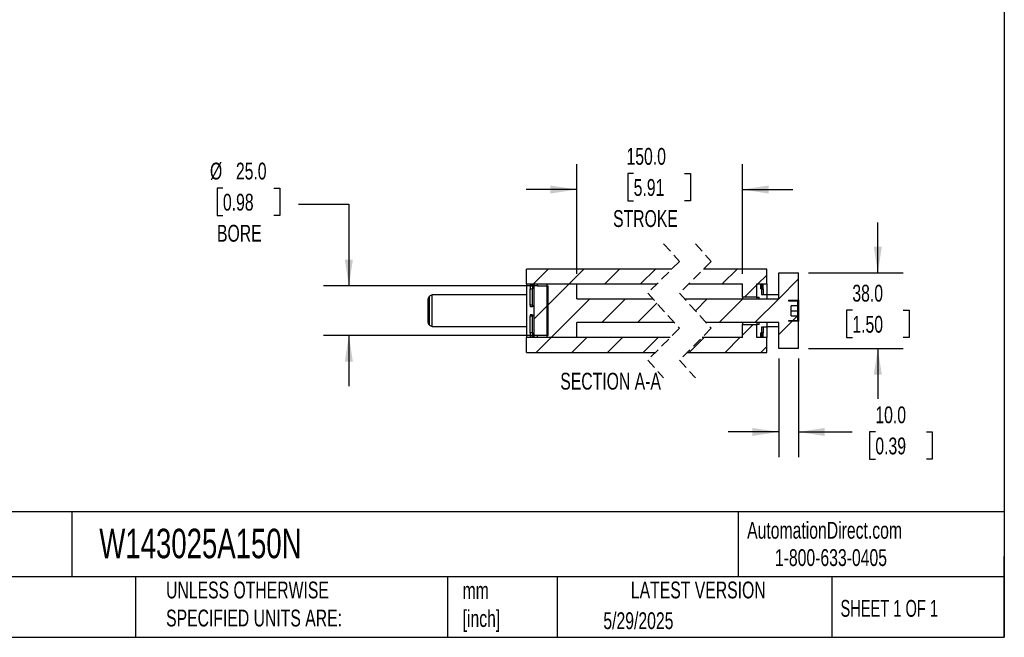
# Model space of a CAD drawing. Header units: millimetres. Extents: x 25 to 1092, y 25 to 838.
# Tile 3 of 4: x 597 to 1092, y 25 to 336. Entities that reach past the tile are written whole.
import ezdxf

# ---------------------------------------------------------------- set-up
doc = ezdxf.new("R2010")
doc.units = ezdxf.units.MM
doc.header["$LTSCALE"] = 4
doc.linetypes.add('SLD-Dashed', pattern=[1.905, 1.27, -0.635])
doc.linetypes.add('SLD-Solid', pattern=[0])
doc.layers.add('DIMENSIONS', color=140, linetype='SLD-Solid', lineweight=25)
doc.layers.add('TEXT', color=140, linetype='SLD-Solid', lineweight=25)
doc.layers.add('HATCH', color=6, linetype='SLD-Solid')
doc.styles.add('SLDTEXTSTYLE0', font='TXT', dxfattribs={"width": 0.7})
doc.styles.add('SLDTEXTSTYLE1', font='TXT', dxfattribs={"width": 0.65})
doc.dimstyles.new('SLDDIMSTYLE2', dxfattribs={"dimtxt": 8.632031, "dimasz": 13.208, "dimexe": 0, "dimexo": 0.0625, "dimgap": 2.158008, "dimtad": 0, "dimtih": 1, "dimtoh": 1, "dimrnd": 1e-09, "dimzin": 4, "dimdsep": 46, "dimtxsty": 'SLDTEXTSTYLE0', "dimsah": 1, "dimcen": 0.09, "dimadec": 0, "dimazin": 1, "dimtfac": 1, "dimtmove": 0, "dimatfit": 0, "dimfxl": 0, "dimfrac": 2, "dimtolj": 1, "dimtzin": 12, "dimarcsym": 0})

# ---------------------------------------------------------------- blocks, each defined once
blk = doc.blocks.new('_D_32')
at = {"layer": 'DIMENSIONS'}
for p, q in [((699.04, 251.42), (696.14, 251.42)), ((696.14, 251.42), (696.14, 237.7)), ((724.69, 251.42), (727.59, 251.42)), ((727.59, 251.42), (727.59, 237.7)), ((737, 243.34), (762.4, 243.34)), ((762.4, 243.34), (762.4, 202.24)), ((696.14, 237.7), (699.04, 237.7)), ((727.59, 237.7), (724.69, 237.7)), ((857.57, 202.24), (749.7, 202.24)), ((857.57, 177.24), (749.7, 177.24)), ((762.4, 177.24), (762.4, 151.84))]:
    blk.add_line(p, q, dxfattribs=at)
for points in [[(762.4, 202.24), (764.43, 215.45), (760.37, 215.45)], [(762.4, 177.24), (760.37, 164.03), (764.43, 164.03)]]:
    blk.add_solid(points, dxfattribs=at)
at = {"layer": 'DIMENSIONS', "char_height": 8.467, "attachment_point": 1, "style": 'SLDTEXTSTYLE0'}
for s, insert in [('%%c', (692.52, 264.26)), ('25.0', (705.56, 264.26)), ('0.98', (699.04, 248.61)), ('BORE', (696.05, 232.96))]:
    blk.add_mtext(s, dxfattribs=dict(at, insert=insert))
blk = doc.blocks.new('_D_33')
at = {"layer": 'DIMENSIONS'}
for p, q in [((877.05, 208.32), (877.05, 263.44)), ((960.42, 208.32), (960.42, 263.44)), ((905.7, 258.81), (902.81, 258.81)), ((902.81, 258.81), (902.81, 245.09)), ((931.35, 258.81), (934.25, 258.81)), ((934.25, 258.81), (934.25, 245.09)), ((877.05, 250.74), (851.65, 250.74)), ((960.42, 250.74), (985.82, 250.74)), ((902.81, 245.09), (905.7, 245.09)), ((934.25, 245.09), (931.35, 245.09))]:
    blk.add_line(p, q, dxfattribs=at)
for points in [[(877.05, 250.74), (863.84, 252.77), (863.84, 248.71)], [(960.42, 250.74), (973.62, 248.71), (973.62, 252.77)]]:
    blk.add_solid(points, dxfattribs=at)
at = {"layer": 'DIMENSIONS', "char_height": 8.467, "attachment_point": 1, "style": 'SLDTEXTSTYLE0'}
for s, insert in [('150.0', (902.11, 271.66)), ('5.91', (905.7, 256.01)), ('STROKE', (895.34, 240.36))]:
    blk.add_mtext(s, dxfattribs=dict(at, insert=insert))
blk = doc.blocks.new('_D_34')
at = {"layer": 'DIMENSIONS'}
for p, q in [((1028.56, 208.74), (1028.56, 234.14)), ((993.75, 208.74), (1041.26, 208.74)), ((1015.74, 189.97), (1012.84, 189.97)), ((1012.84, 189.97), (1012.84, 176.25)), ((1041.39, 189.97), (1044.29, 189.97)), ((1044.29, 189.97), (1044.29, 176.25)), ((1012.84, 176.25), (1015.74, 176.25)), ((1044.29, 176.25), (1041.39, 176.25)), ((993.75, 170.74), (1041.26, 170.74)), ((1028.56, 170.74), (1028.56, 145.34))]:
    blk.add_line(p, q, dxfattribs=at)
for points in [[(1028.56, 208.74), (1030.59, 221.95), (1026.53, 221.95)], [(1028.56, 170.74), (1026.53, 157.53), (1030.59, 157.53)]]:
    blk.add_solid(points, dxfattribs=at)
at = {"layer": 'DIMENSIONS', "char_height": 8.467, "attachment_point": 1, "style": 'SLDTEXTSTYLE0'}
for s, insert in [('38.0', (1015.74, 202.81)), ('1.50', (1015.74, 187.16))]:
    blk.add_mtext(s, dxfattribs=dict(at, insert=insert))
blk = doc.blocks.new('_D_35')
at = {"layer": 'DIMENSIONS'}
for p, q in [((978.67, 165.66), (978.67, 116.04)), ((988.67, 165.66), (988.67, 116.04)), ((978.67, 128.74), (953.27, 128.74)), ((988.67, 128.74), (1015.62, 128.74)), ((1027.32, 128.74), (1024.42, 128.74)), ((1024.42, 128.74), (1024.42, 115.02)), ((1052.97, 128.74), (1055.87, 128.74)), ((1055.87, 128.74), (1055.87, 115.02)), ((1024.42, 115.02), (1027.32, 115.02)), ((1055.87, 115.02), (1052.97, 115.02))]:
    blk.add_line(p, q, dxfattribs=at)
for points in [[(978.67, 128.74), (965.46, 130.77), (965.46, 126.71)], [(988.67, 128.74), (1001.87, 126.71), (1001.87, 130.77)]]:
    blk.add_solid(points, dxfattribs=at)
at = {"layer": 'DIMENSIONS', "char_height": 8.467, "attachment_point": 1, "style": 'SLDTEXTSTYLE0'}
for s, insert in [('10.0', (1027.32, 141.59)), ('0.39', (1027.32, 125.93))]:
    blk.add_mtext(s, dxfattribs=dict(at, insert=insert))
blk = doc.blocks.new('SW_HATCH_1')
at = {"layer": 'HATCH', "color": 0}
for p, q in [((-95.01, 0), (-102.51, -7.5)), ((-77.05, 0), (-84.55, -7.5)), ((-59.09, 0), (-66.59, -7.5)), ((-41.13, 0), (-48.63, -7.5)), ((0, 0), (-7.5, -7.5)), ((14.92, -3.04), (10.46, -7.5)), ((-102.95, -7.93), (-104.15, -9.13)), ((-84.55, -7.5), (-95.7, -18.64)), ((9.92, -8.04), (3.81, -14.15)), ((10.46, -7.5), (9.92, -8.04)), ((-95.1, -18.04), (-102.35, -25.29)), ((-74.09, -15), (-93.59, -34.5)), ((-56.13, -15), (-68.13, -27)), ((-40.4, -17.23), (-50.17, -27)), ((-15, -15), (-21, -21)), ((2.96, -15), (-9.04, -27)), ((30.38, -23.5), (27.88, -26)), ((-31.87, -26.66), (-32.21, -27)), ((8.07, -27.85), (2.67, -33.25)), ((27.63, -26.25), (20.92, -32.96)), ((-93.59, -34.5), (-101.09, -42)), ((-75.63, -34.5), (-83.13, -42)), ((-57.67, -34.5), (-65.17, -42)), ((-39.71, -34.5), (-47.21, -42)), ((-16.54, -34.5), (-24.04, -42)), ((1.42, -34.5), (-6.08, -42)), ((14.92, -38.96), (11.88, -42))]:
    blk.add_line(p, q, dxfattribs=at)
at = {"layer": 'HATCH', "color": 0, "flags": 128}
blk.add_lwpolyline([(30.92, -5), (20.92, -15), (8.92, -27)], dxfattribs=at)

msp = doc.modelspace()

# ---------------------------------------------------------------- linework, layer by layer
at = {"color": 7, "linetype": 'SLD-Dashed', "lineweight": 18}
for p, q in [((920.752, 223.439), (928.752, 214.589)), ((936.752, 223.439), (944.752, 214.589)), ((928.752, 214.589), (912.752, 198.589)), ((944.752, 214.589), (928.752, 198.589)), ((912.752, 198.589), (928.752, 180.889)), ((928.752, 198.589), (944.752, 180.889)), ((928.752, 180.889), (912.752, 164.889)), ((944.752, 180.889), (928.752, 164.889)), ((912.752, 164.889), (920.752, 156.039)), ((928.752, 164.889), (936.752, 156.039))]:
    msp.add_line(p, q, dxfattribs=at)
for p, q in [((924.902, 210.739), (851.8, 210.739)), ((851.8, 203.239), (851.8, 210.739)), ((972.667, 210.739), (940.902, 210.739)), ((972.667, 203.239), (972.667, 210.739)), ((978.667, 208.739), (988.667, 208.739)), ((978.667, 195.739), (978.667, 208.739)), ((988.667, 194.989), (988.667, 208.739)), ((851.8, 203.239), (917.402, 203.239)), ((851.8, 203.239), (851.8, 176.239)), ((855.4, 203.239), (857.4, 203.239)), ((855.4, 203.239), (855.4, 176.239)), ((857.4, 202.239), (857.4, 203.239)), ((862.05, 203.239), (862.05, 176.239)), ((862.05, 203.239), (877.05, 203.239)), ((877.05, 195.739), (877.05, 203.239)), ((933.402, 203.239), (960.417, 203.239)), ((960.417, 196.589), (960.417, 203.239)), ((967.667, 203.239), (970.067, 203.239)), ((967.667, 196.589), (967.667, 203.239)), ((967.667, 203.239), (972.667, 203.239)), ((967.667, 196.589), (967.667, 203.239)), ((970.067, 203.239), (970.067, 197.989)), ((972.667, 203.239), (972.667, 197.989)), ((853.6, 203.03), (854.8, 203.03)), ((853.6, 203.03), (853.6, 200.839)), ((853.6, 200.839), (854.8, 200.839)), ((853.6, 192.491), (853.6, 200.839)), ((854.8, 203.03), (854.8, 200.839)), ((854.8, 192.491), (854.8, 200.839)), ((857.4, 202.239), (862.65, 202.239)), ((862.65, 177.239), (862.65, 202.239)), ((969.667, 203.03), (970.867, 203.03)), ((969.667, 200.839), (969.667, 203.03)), ((969.667, 200.839), (970.867, 200.839)), ((970.867, 203.059), (970.067, 203.059)), ((970.867, 203.03), (970.867, 203.059)), ((970.867, 200.839), (970.867, 203.03)), ((970.867, 200.839), (970.867, 197.989)), ((802.3, 183.76), (802.3, 195.718)), ((804.3, 197.739), (803.05, 197.017)), ((803.05, 182.461), (803.05, 197.017)), ((851.8, 197.739), (804.3, 197.739)), ((804.3, 181.739), (804.3, 197.739)), ((877.05, 195.739), (915.328, 195.739)), ((931.328, 195.739), (978.667, 195.739)), ((967.667, 196.589), (960.417, 196.589)), ((960.417, 196.589), (960.417, 195.739)), ((967.667, 196.589), (968.867, 196.589)), ((967.667, 196.589), (967.667, 195.739)), ((967.667, 196.589), (967.667, 195.739)), ((968.867, 195.739), (968.867, 196.589)), ((968.867, 195.739), (972.667, 195.739)), ((970.067, 197.989), (972.667, 197.989)), ((972.667, 197.989), (972.667, 195.739)), ((978.667, 197.739), (972.667, 197.739)), ((983.667, 194.989), (988.667, 194.989)), ((983.667, 194.989), (983.667, 194.739)), ((983.667, 194.739), (987.917, 194.739)), ((988.167, 194.489), (988.167, 192.239)), ((988.667, 194.989), (988.667, 184.489)), ((854.8, 192.491), (853.6, 192.491)), ((853.6, 192.491), (853.6, 191.739)), ((854.8, 191.739), (853.6, 191.739)), ((854.8, 192.491), (854.8, 191.739)), ((988.167, 192.239), (984.972, 192.239)), ((984.972, 187.239), (984.972, 192.239)), ((984.972, 189.739), (988.167, 189.739)), ((988.167, 192.239), (988.167, 189.739)), ((988.167, 189.739), (988.167, 187.239)), ((854.8, 187.739), (853.6, 187.739)), ((853.6, 187.739), (853.6, 186.987)), ((854.8, 186.987), (853.6, 186.987)), ((853.6, 178.639), (853.6, 186.987)), ((854.8, 187.739), (854.8, 186.987)), ((854.8, 178.639), (854.8, 186.987)), ((926.175, 183.739), (877.05, 183.739)), ((877.05, 176.239), (877.05, 183.739)), ((978.667, 183.739), (942.175, 183.739)), ((960.417, 183.739), (960.417, 182.889)), ((967.667, 183.739), (967.667, 182.889)), ((967.667, 183.739), (967.667, 182.889)), ((968.867, 182.889), (968.867, 183.739)), ((972.667, 183.739), (968.867, 183.739)), ((972.667, 183.739), (972.667, 181.489)), ((978.667, 170.739), (978.667, 183.739)), ((987.917, 184.739), (983.667, 184.739)), ((983.667, 184.739), (983.667, 184.489)), ((988.667, 184.489), (983.667, 184.489)), ((984.972, 187.239), (988.167, 187.239)), ((988.167, 187.239), (988.167, 184.989)), ((988.667, 170.739), (988.667, 184.489)), ((803.05, 182.461), (804.3, 181.739)), ((804.3, 181.739), (851.8, 181.739)), ((854.8, 178.639), (853.6, 178.639)), ((853.6, 178.639), (853.6, 176.448)), ((854.8, 178.639), (854.8, 176.448)), ((960.417, 176.239), (960.417, 182.889)), ((960.417, 182.889), (967.667, 182.889)), ((967.667, 176.239), (967.667, 182.889)), ((968.867, 182.889), (967.667, 182.889)), ((967.667, 176.239), (967.667, 182.889)), ((970.867, 178.639), (969.667, 178.639)), ((969.667, 176.448), (969.667, 178.639)), ((972.667, 181.489), (970.067, 181.489)), ((970.067, 181.489), (970.067, 176.239)), ((970.867, 181.489), (970.867, 178.639)), ((970.867, 176.448), (970.867, 178.639)), ((972.667, 181.739), (978.667, 181.739)), ((972.667, 181.489), (972.667, 176.239)), ((924.102, 176.239), (851.8, 176.239)), ((851.8, 168.739), (851.8, 176.239)), ((854.8, 176.448), (853.6, 176.448)), ((857.4, 176.239), (855.4, 176.239)), ((862.65, 177.239), (857.4, 177.239)), ((857.4, 176.239), (857.4, 177.239)), ((877.05, 176.239), (862.05, 176.239)), ((960.417, 176.239), (940.102, 176.239)), ((970.067, 176.239), (967.667, 176.239)), ((972.667, 176.239), (967.667, 176.239)), ((970.867, 176.448), (969.667, 176.448)), ((970.067, 176.419), (970.867, 176.419)), ((970.867, 176.419), (970.867, 176.448)), ((972.667, 168.739), (972.667, 176.239)), ((851.8, 168.739), (916.602, 168.739)), ((932.602, 168.739), (972.667, 168.739)), ((988.667, 170.739), (978.667, 170.739))]:
    msp.add_line(p, q)
for centre, radius, start, end in [((803.8, 195.718), 1.5, 120.00021, 180.00042), ((987.917, 194.489), 0.25, 0.00041, 89.99884), ((803.8, 183.76), 1.5, 179.99958, 239.99979), ((987.917, 184.989), 0.25, 270.00116, 359.99959)]:
    msp.add_arc(centre, radius, start, end)
at = {"layer": 'TEXT'}
for p, q in [((1092.2, 838.2), (1092.2, 25.4)), ((1092.2, 88.504), (25.4, 88.504)), ((623.036, 88.504), (623.036, 55.88)), ((958.302, 88.504), (958.302, 55.88)), ((1092.2, 25.4), (1092.2, 66.04)), ((1092.2, 55.88), (25.4, 55.88)), ((655.121, 55.88), (655.121, 25.4)), ((812.097, 55.88), (812.097, 25.4)), ((867.248, 55.88), (867.248, 25.4)), ((1005.395, 55.88), (1005.395, 25.4)), ((25.4, 25.4), (1092.2, 25.4))]:
    msp.add_line(p, q, dxfattribs=at)

# ---------------------------------------------------------------- block references
at = {"layer": 'HATCH'}
msp.add_blockref('SW_HATCH_1', (957.746, 210.739), dxfattribs=at)

# ---------------------------------------------------------------- texts
at = {"layer": 'TEXT'}
for s, insert, char_height, attachment_point, style in [('SECTION A-A', (894.098, 158.52), 8.46667, 2, 'SLDTEXTSTYLE0'), ('W143025A150N', (636.831, 80.026), 14.81667, 1, 'SLDTEXTSTYLE0'), ('AutomationDirect.com', (962.78, 83.506), 8.46667, 1, 'SLDTEXTSTYLE0'), ('1-800-633-0405', (976.766, 69.748), 8.46667, 1, 'SLDTEXTSTYLE0'), ('METRIC UNITS USED ^JFOR PART DESIGN', (510.417, 54.224), 8.46667, 1, 'SLDTEXTSTYLE0'), ('UNLESS OTHERWISE ^JSPECIFIED UNITS ARE:', (670.432, 53.442), 8.46667, 1, 'SLDTEXTSTYLE0'), ('mm^J[inch]', (819.629, 53.189), 8.4667, 1, 'SLDTEXTSTYLE0'), ('LATEST VERSION', (938.209, 53.456), 8.46667, 2, 'SLDTEXTSTYLE0'), ('SHEET 1 OF 1', (1009.765, 44.206), 8.46667, 1, 'SLDTEXTSTYLE1'), ('5/29/2025', (890.451, 37.988), 8.4667, 1, 'SLDTEXTSTYLE0')]:
    msp.add_mtext(s, dxfattribs=dict(at, insert=insert, char_height=char_height, attachment_point=attachment_point, style=style))

# ---------------------------------------------------------------- dimensions: what is measured, and where the dimension line sits
at = {"layer": 'DIMENSIONS'}
for base, p1, p2, angle, text, picture, middle in [((960.417, 250.739), (877.05, 203.239), (960.417, 203.239), 0, '150.0\\PSTROKE', '_D_33', (918.529, 250.739)), ((762.402, 202.239), (862.65, 177.239), (862.65, 202.239), 90, '%%c<>\\PBORE', '_D_32', (762.402, 243.343))]:
    dim = msp.add_linear_dim(base=base, p1=p1, p2=p2, angle=angle, text=text, dimstyle='SLDDIMSTYLE2', dxfattribs=at)
    dim.commit()
    dim.dimension.update_dxf_attribs({"geometry": picture, "text_midpoint": middle, "dimtype": 160})
dim = msp.add_linear_dim(base=(1028.561, 208.739), p1=(988.667, 170.739), p2=(988.667, 208.739), angle=90, dimstyle='SLDDIMSTYLE2', dxfattribs=at)
dim.commit()
dim.dimension.update_dxf_attribs({"geometry": '_D_34', "text_midpoint": (1028.561, 189.966), "dimtype": 160})
dim = msp.add_linear_dim(base=(978.667, 128.739), p1=(988.667, 170.739), p2=(978.667, 170.739), dimstyle='SLDDIMSTYLE2', dxfattribs=at)
dim.commit()
dim.dimension.update_dxf_attribs({"geometry": '_D_35', "text_midpoint": (1040.143, 128.739), "dimtype": 160})

doc.saveas('drawing.dxf')
